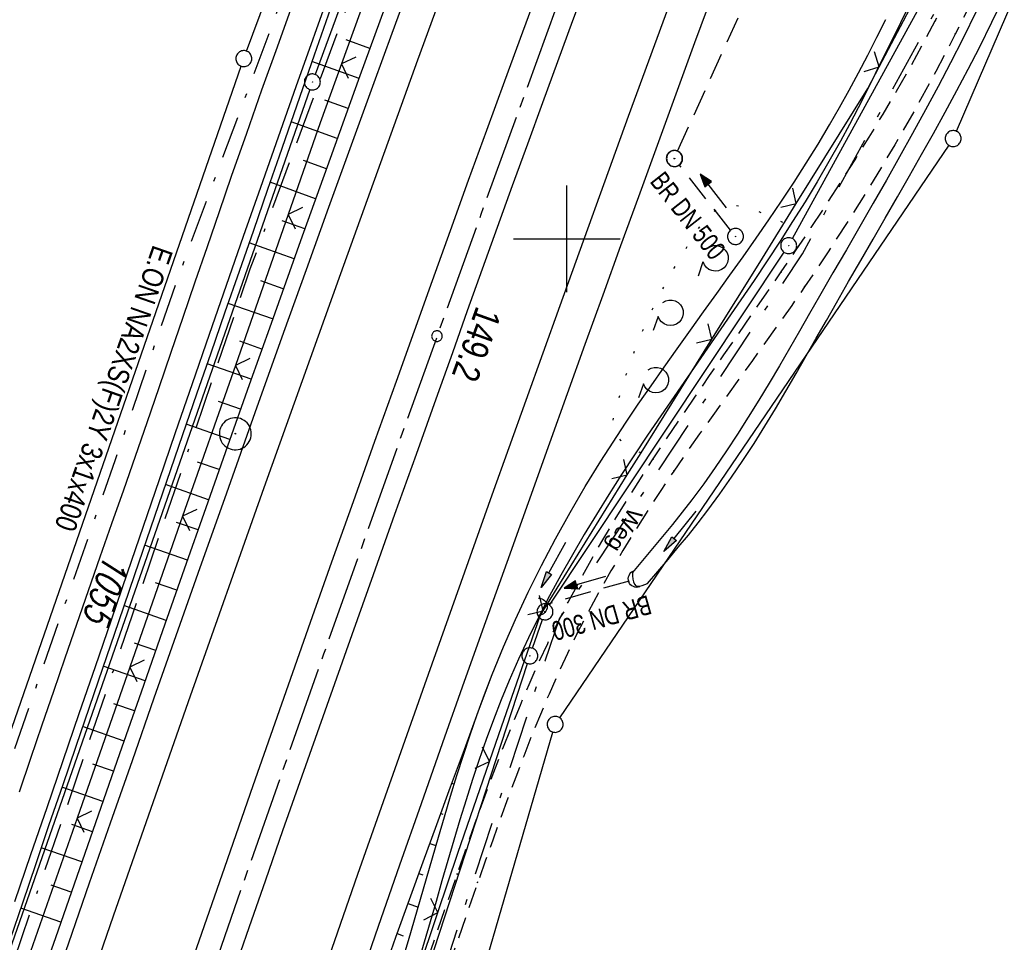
# Model space of a CAD drawing. Extents: x 511997 to 512565, y 475430 to 476399.
# Tile 15 of 32: x 512249 to 512341, y 475834 to 475921. Entities that reach past the tile are written whole.
import ezdxf
from ezdxf.enums import TextEntityAlignment as Align

# ---------------------------------------------------------------- set-up
doc = ezdxf.new("R2010")
doc.units = 0
doc.header["$LTSCALE"] = 10
doc.header["$MEASUREMENT"] = 0
for name, pattern in [('ACAD_ISO16W100', [73, 15, -6.5, 15, -6.5, 15, -7, 1, -7]), ('ACHSE', [5.5, 4, -0.5, 0.5, -0.5]), ('AUSGEZOGEN', [0]), ('LT00', [0]), ('LT07', [0.22, 0.02, -0.2]), ('LT08', [0.42, 0.2, -0.1, 0.02, -0.1]), ('LT11', [0.3, 0.2, -0.1]), ('STRICHLINIE2', [0.375, 0.25, -0.125])]:
    doc.linetypes.add(name, pattern=pattern)
doc.layers.get('0').update_dxf_attribs({"linetype": 'LT00'})
for name, color, linetype in [('-AX-020', 250, 'ACHSE'), ('-Halt-Pfeil', 4, 'LT00'), ('-Haltung', 182, 'STRICHLINIE2'), ('-Haltungsbeschriftung', 182, 'LT00'), ('-ST-20-1', 250, 'LT00'), ('BAB-KABEL', 220, 'ACAD_ISO16W100'), ('DFK_AB_L', 21, 'LT00'), ('DFK_AB_P', 7, 'LT00'), ('DFK_FLUR_NR', 250, 'LT00'), ('DFK_GZPKT', 250, 'LT00'), ('DFK_KATASTER', 250, 'LT00'), ('FELDWEG_TEXT', 1, 'Continuous'), ('GEHOELZ_SYMB', 252, 'Continuous'), ('GEMEINDEGRENZE', 3, 'LT08'), ('PFEIL', 140, 'AUSGEZOGEN'), ('STROM_TEXT', 80, 'Continuous'), ('STROM_UNTER', 80, 'LT08'), ('V89_AFBR_BAB', 250, 'LT00'), ('V89_BOESCH', 250, 'LT00'), ('V89_BOSCHUNG', 250, 'LT00'), ('V89_FELDWEG', 250, 'LT11'), ('V89_GEHOELZ', 250, 'LT07'), ('V89_GRABEN', 250, 'LT00'), ('V89_KA_PRUF', 182, 'LT00'), ('V89_LD_MARK', 250, 'LT00'), ('V89_PKT_AU', 211, 'LT00'), ('V89_RASTER', 250, 'LT00'), ('V89_UK_DURCH', 182, 'LT00'), ('V89_ZAUN', 40, 'LT00')]:
    doc.layers.add(name, color=color, linetype=linetype)
doc.styles.add('Beschrift', font='ARIAL.TTF')
doc.styles.add('Haltungsbeschriftung', font='ARIAL.TTF', dxfattribs={"width": 0.75})
doc.styles.get("Standard").update_dxf_attribs({"font": 'romans.shx'})
doc.styles.add('Versorgungsltg', font='ARIAL.TTF', dxfattribs={"width": 0.8, "height": 2})

# ---------------------------------------------------------------- blocks, each defined once
blk = doc.blocks.new('SYMB7010')
at = {"color": 0, "linetype": 'ByBlock'}
for points in [[(-0.031408, 0.499213), (-0.093728, 0.49134), (-0.15457, 0.475719), (-0.212975, 0.452595), (-0.268021, 0.422333), (-0.31884, 0.385411), (-0.36463, 0.342411), (-0.40467, 0.29401), (-0.438329, 0.240973), (-0.465074, 0.184136), (-0.484486, 0.124395), (-0.496256, 0.062692), (-0.5002, 0)], [(-0.5002, 0), (-0.496256, -0.062692), (-0.484486, -0.124395), (-0.465075, -0.184136), (-0.438329, -0.240973), (-0.404671, -0.29401), (-0.36463, -0.342411), (-0.31884, -0.385411), (-0.268021, -0.422333), (-0.212975, -0.452595), (-0.154571, -0.475719), (-0.093728, -0.49134), (-0.031408, -0.499213), (0.031408, -0.499213)], [(0.5002, 0), (0.496256, 0.062692), (0.484485, 0.124395), (0.465074, 0.184136), (0.438329, 0.240973), (0.40467, 0.29401), (0.36463, 0.342411), (0.31884, 0.385411), (0.268021, 0.422333), (0.212975, 0.452595), (0.15457, 0.475719), (0.093728, 0.49134), (0.031408, 0.499213), (-0.031408, 0.499213)], [(0.031408, -0.499213), (0.093728, -0.491341), (0.15457, -0.475719), (0.212975, -0.452595), (0.268021, -0.422333), (0.31884, -0.385411), (0.36463, -0.342411), (0.404671, -0.294011), (0.438329, -0.240974), (0.465075, -0.184136), (0.484486, -0.124395), (0.496256, -0.062692), (0.500201, 0)]]:
    blk.add_lwpolyline(points, dxfattribs=at)
blk = doc.blocks.new('SYMB0003')
at = {"color": 0, "linetype": 'ByBlock'}
for p, q in [((-0.015712, 0), (0.010166, 0.012015)), ((0, -0.021257), (-0.015712, 0)), ((0.010166, 0.012015), (0, -0.021257))]:
    blk.add_line(p, q, dxfattribs=at)
for points in [[(-0.031395, 0.499013), (-0.093691, 0.491144), (-0.154509, 0.475528), (-0.21289, 0.452414), (-0.267913, 0.422164), (-0.318712, 0.385257), (-0.364484, 0.342274), (-0.404509, 0.293893), (-0.438154, 0.240877), (-0.464888, 0.184062), (-0.484292, 0.124345), (-0.496058, 0.062667), (-0.5, 0)], [(0.5, 0), (0.496057, 0.062667), (0.484292, 0.124345), (0.464888, 0.184062), (0.438153, 0.240877), (0.404509, 0.293893), (0.364484, 0.342274), (0.318712, 0.385257), (0.267913, 0.422164), (0.21289, 0.452414), (0.154509, 0.475528), (0.093691, 0.491144), (0.031395, 0.499013), (-0.031395, 0.499013)], [(-0.5, 0), (-0.496058, -0.062667), (-0.484292, -0.124345), (-0.464888, -0.184062), (-0.438154, -0.240877), (-0.404509, -0.293893), (-0.364485, -0.342274), (-0.318712, -0.385257), (-0.267914, -0.422164), (-0.21289, -0.452414), (-0.154509, -0.475529), (-0.093691, -0.491144), (-0.031395, -0.499014), (0.031395, -0.499014)], [(0.031395, -0.499014), (0.093691, -0.491144), (0.154509, -0.475529), (0.21289, -0.452414), (0.267914, -0.422164), (0.318712, -0.385257), (0.364485, -0.342274), (0.404509, -0.293893), (0.438154, -0.240877), (0.464889, -0.184062), (0.484292, -0.124345), (0.496058, -0.062667), (0.5, 0)]]:
    blk.add_lwpolyline(points, dxfattribs=at)
blk = doc.blocks.new('SYMB0002')
at = {"color": 0, "linetype": 'ByBlock'}
for points in [[(-0.031395, 0.499013), (-0.093691, 0.491144), (-0.154509, 0.475528), (-0.21289, 0.452414), (-0.267913, 0.422164), (-0.318712, 0.385257), (-0.364484, 0.342274), (-0.404509, 0.293893), (-0.438154, 0.240877), (-0.464888, 0.184062), (-0.484292, 0.124345), (-0.496058, 0.062667), (-0.5, 0)], [(-0.5, 0), (-0.496058, -0.062667), (-0.484292, -0.124345), (-0.464888, -0.184062), (-0.438154, -0.240877), (-0.404509, -0.293893), (-0.364485, -0.342274), (-0.318712, -0.385257), (-0.267914, -0.422164), (-0.21289, -0.452414), (-0.154509, -0.475529), (-0.093691, -0.491144), (-0.031395, -0.499014), (0.031395, -0.499014)], [(0.5, 0), (0.496057, 0.062667), (0.484292, 0.124345), (0.464888, 0.184062), (0.438153, 0.240877), (0.404509, 0.293893), (0.364484, 0.342274), (0.318712, 0.385257), (0.267913, 0.422164), (0.21289, 0.452414), (0.154509, 0.475528), (0.093691, 0.491144), (0.031395, 0.499013), (-0.031395, 0.499013)], [(0.031395, -0.499014), (0.093691, -0.491144), (0.154509, -0.475529), (0.21289, -0.452414), (0.267914, -0.422164), (0.318712, -0.385257), (0.364485, -0.342274), (0.404509, -0.293893), (0.438154, -0.240877), (0.464889, -0.184062), (0.484292, -0.124345), (0.496058, -0.062667), (0.5, 0)]]:
    blk.add_lwpolyline(points, dxfattribs=at)
blk = doc.blocks.new('SYMB0011')
at = {"color": 0, "linetype": 'ByBlock'}
for p, q in [((0.5, 0), (-0.5, 0)), ((0, 0.5), (0, -0.5))]:
    blk.add_line(p, q, dxfattribs=at)
blk = doc.blocks.new('SYMB1107')
at = {"color": 0, "linetype": 'ByBlock'}
for points in [[(-0.2, 0), (-0.196157, 0.039018), (-0.184776, 0.076537), (-0.166294, 0.111114), (-0.141421, 0.141421), (-0.111114, 0.166294), (-0.076537, 0.184776), (-0.039018, 0.196157), (0, 0.2)], [(0, 0.2), (0.039018, 0.196157), (0.076537, 0.184776), (0.111114, 0.166294), (0.141421, 0.141421), (0.166294, 0.111114), (0.184776, 0.076537), (0.196157, 0.039018), (0.2, 0)]]:
    blk.add_lwpolyline(points, dxfattribs=at)
blk = doc.blocks.new('SYMB0024')
at = {"color": 0, "linetype": 'ByBlock'}
for p, q in [((-0.5, 0.5), (0, 0)), ((0, 0), (0.5, 0.5))]:
    blk.add_line(p, q, dxfattribs=at)
blk = doc.blocks.new('GEHOELZ_SYMB')
at = {"layer": 'GEHOELZ_SYMB'}
blk.add_line((0, 0), (1.4, 0), dxfattribs=at)
blk.add_lwpolyline([(-1.388, 0.017), (-1.612, 0.221), (-1.778, 0.474), (-1.876, 0.761), (-1.898, 1.063), (-1.844, 1.361), (-1.718, 1.636), (-1.526, 1.87), (-1.282, 2.05), (-1, 2.162), (-0.7, 2.2), (-0.4, 2.162), (-0.118, 2.05), (0.126, 1.87), (0.318, 1.636), (0.444, 1.361), (0.498, 1.063), (0.476, 0.761), (0.378, 0.474), (0.212, 0.221), (-0.012, 0.017)], dxfattribs=at)
blk = doc.blocks.new('Pfreil3')
at = {"layer": 'PFEIL'}
blk.add_hatch(color=256, dxfattribs=at).paths.add_polyline_path([(-1.549, 0.273), (-1.549, -0.273), (0, 0)])
for p, q in [((-1.549, 0), (-4.831, 0)), ((-1.549, -0.273), (-1.549, 0.273)), ((-1.549, 0.273), (0, 0)), ((0, 0), (-1.549, -0.273))]:
    blk.add_line(p, q, dxfattribs=at)
blk = doc.blocks.new('SYMB0070')
at = {"color": 0, "linetype": 'ByBlock'}
for p, q in [((-0.5, 0), (0.2, 0)), ((0.5, 0), (0.2, 0.1)), ((0.2, 0.1), (0.2, 0)), ((0.468, 0), (0.21, 0.086)), ((0.21, 0.086), (0.21, -0.086)), ((0.21, -0.086), (0.468, 0)), ((0.22, -0.072), (0.437, 0)), ((0.23, -0.058), (0.405, 0)), ((0.24, -0.045), (0.374, 0)), ((0.342, 0), (0.25, 0.031)), ((0.25, 0.031), (0.25, -0.031)), ((0.25, -0.031), (0.342, 0)), ((0.26, -0.017), (0.31, 0)), ((0.27, -0.003), (0.279, 0))]:
    blk.add_line(p, q, dxfattribs=at)
for points in [[(0.2, 0), (0.2, -0.1), (0.5, 0)], [(0.437, 0), (0.22, 0.072), (0.22, -0.072)], [(0.405, 0), (0.23, 0.058), (0.23, -0.058)], [(0.374, 0), (0.24, 0.045), (0.24, -0.045)], [(0.31, 0), (0.26, 0.017), (0.26, -0.017)], [(0.279, 0), (0.27, 0.003), (0.27, -0.003)]]:
    blk.add_lwpolyline(points, dxfattribs=at)

msp = doc.modelspace()

# ---------------------------------------------------------------- linework, layer by layer
at = {"layer": '-AX-020', "ltscale": 0.2, "flags": 128}
msp.add_lwpolyline([(512469.633, 476339.086), (512464.81, 476328.445), (512455.84, 476308.46), (512446.944, 476288.443), (512438.12, 476268.394), (512429.37, 476248.313), (512420.694, 476228.2), (512412.09, 476208.055), (512403.561, 476187.879), (512395.105, 476167.672), (512386.723, 476147.434), (512378.415, 476127.166), (512370.181, 476106.867), (512362.021, 476086.539), (512353.936, 476066.181), (512345.925, 476045.794), (512337.988, 476025.377), (512330.127, 476004.932), (512322.339, 475984.458), (512314.627, 475963.955), (512306.989, 475943.425), (512299.427, 475922.867), (512291.94, 475902.281), (512284.528, 475881.669), (512277.191, 475861.029), (512269.93, 475840.362), (512262.744, 475819.67), (512255.634, 475798.951), (512248.599, 475778.206), (512241.641, 475757.436), (512234.758, 475736.641), (512227.951, 475715.82), (512221.221, 475694.975), (512214.566, 475674.105), (512207.988, 475653.211), (512201.487, 475632.294), (512200.128, 475627.887), (512194.281, 475608.791), (512188.5, 475589.674), (512182.785, 475570.538), (512177.137, 475551.381), (512171.56, 475532.204), (512166.053, 475513.007), (512160.618, 475493.788), (512155.257, 475474.55), (512153.847, 475469.413)], dxfattribs=at)
at = {"layer": '-Haltung'}
for p, q in [((512310.398, 475908.233), (512330.769, 475953.21)), ((512315.37, 475900.819), (512310.552, 475906.96)), ((512305.853, 475867.902), (512298.09, 475865.699))]:
    msp.add_line(p, q, dxfattribs=at)
at = {"layer": 'BAB-KABEL', "ltscale": 0.03, "flags": 128}
msp.add_lwpolyline([(512451.513, 476345.212), (512438.563, 476315.939), (512418.177, 476270.118), (512378.72, 476177.833), (512359.892, 476131.364), (512341.348, 476084.783), (512322.575, 476038.314), (512304.817, 475991.341), (512287.677, 475944.24), (512270.282, 475897.168), (512254.121, 475849.696), (512237.768, 475802.276), (512221.53, 475754.824), (512205.859, 475707.192), (512190.782, 475659.377), (512175.78, 475611.52), (512161.516, 475563.423), (512145.692, 475515.804), (512137.725, 475496.074), (512132.797, 475476.53)], dxfattribs=at)
at = {"layer": 'DFK_AB_L'}
for p, q in [((512317.38, 476026.446), (512276.4, 475915.434)), ((512321.181, 475900.027), (512338.64, 475931.883)), ((512275.893, 475914.022), (512239.867, 475810.688)), ((512298.376, 475865.635), (512320.405, 475898.746)), ((512296.784, 475861.589), (512297.716, 475864.301)), ((512274.343, 475792.843), (512296.307, 475860.167))]:
    msp.add_line(p, q, dxfattribs=at)
at = {"layer": 'DFK_KATASTER'}
for p, q in [((512269.972, 475917.623), (512311.439, 476029.037)), ((512336.548, 475910.108), (512351.272, 475944.161)), ((512233.606, 475812.769), (512269.465, 475916.211)), ((512335.829, 475908.8), (512299.332, 475855.07)), ((512280.539, 475791.22), (512298.701, 475853.73))]:
    msp.add_line(p, q, dxfattribs=at)
at = {"layer": 'GEMEINDEGRENZE', "ltscale": 2.5, "flags": 128}
msp.add_lwpolyline([(512284.949, 475476.998), (512267.813, 475490.734), (512251.305, 475522.191), (512242.372, 475555.297), (512229.966, 475584.983), (512227.01, 475610.403), (512238.863, 475661.136), (512275.546, 475791.694), (512297.962, 475860.403), (512299.316, 475864.34), (512322.104, 475898.593), (512340.391, 475931.958), (512366.594, 476019.311), (512318.086, 476028.592), (512312.283, 476031.122), (512305.694, 476033.81), (512287.822, 475996.961), (512243.161, 475928.693), (512232.748, 475919.285), (512200.581, 475820.897), (512193.735, 475799.022), (512174.798, 475704.059), (512153.081, 475591.513), (512137.53, 475520.718), (512131.519, 475505.406), (512122.111, 475480.142)], dxfattribs=at)
at = {"layer": 'STROM_UNTER', "ltscale": 2, "flags": 128}
msp.add_lwpolyline([(512446.369, 476346.951), (512441.892, 476337.518), (512422.539, 476294.305), (512409.881, 476265.147), (512403.866, 476251.367), (512398.739, 476239.701), (512387.194, 476212.416), (512377.329, 476188.659), (512363.534, 476155.453), (512355.322, 476135.553), (512344.463, 476108.791), (512339.243, 476095.976), (512321.539, 476050.791), (512313.701, 476028.7), (512300.89, 475996.826), (512277.431, 475933.712), (512263.448, 475896.168), (512257.639, 475879.287), (512247.911, 475851.33), (512241.343, 475831.491), (512239.156, 475825.047), (512227.449, 475790.801), (512213.665, 475750.663), (512199.436, 475707.54), (512188.929, 475674.396), (512180.505, 475646.828), (512162.536, 475589.792), (512151.757, 475558.716), (512137.695, 475518.747), (512131.717, 475500.22), (512126.236, 475478.748)], dxfattribs=at)
at = {"layer": 'V89_AFBR_BAB'}
for points in [[(512237.557, 475787.95), (512239.457, 475793.563), (512241.362, 475799.174), (512243.361, 475805.05), (512245.365, 475810.925), (512247.375, 475816.797), (512249.392, 475822.667), (512251.337, 475828.302), (512253.289, 475833.934), (512255.247, 475839.565), (512257.209, 475845.194), (512259.259, 475851.06), (512261.313, 475856.925), (512263.372, 475862.787), (512265.438, 475868.648), (512268.107, 475876.188), (512270.786, 475883.724), (512273.475, 475891.256), (512275.575, 475897.117), (512277.682, 475902.976), (512279.798, 475908.832), (512281.923, 475914.684), (512283.611, 475919.307), (512285.304, 475923.928)], [(512297.544, 475924.011), (512295.848, 475919.405), (512294.157, 475914.797), (512292.473, 475910.187), (512290.764, 475905.481), (512289.062, 475900.773), (512287.367, 475896.062), (512285.676, 475891.349), (512283.99, 475886.635), (512281.971, 475880.981), (512279.957, 475875.325), (512277.948, 475869.667), (512275.945, 475864.007), (512273.245, 475856.343), (512270.557, 475848.675), (512267.881, 475841.003), (512265.265, 475833.47), (512262.659, 475825.933), (512260.062, 475818.393), (512257.388, 475810.601), (512254.722, 475802.806), (512252.064, 475795.009), (512250.167, 475789.43)], [(512268.649, 475830.891), (512270.204, 475835.382), (512271.764, 475839.87), (512273.374, 475844.475), (512274.99, 475849.077), (512276.613, 475853.678), (512278.24, 475858.277), (512279.871, 475862.874), (512281.876, 475868.517), (512283.884, 475874.158), (512285.894, 475879.799), (512287.906, 475885.439), (512289.305, 475889.358), (512290.705, 475893.276), (512292.108, 475897.193), (512293.515, 475901.109), (512294.927, 475905.023), (512296.346, 475908.934), (512297.754, 475912.793), (512299.167, 475916.65), (512300.585, 475920.506), (512302.007, 475924.36)], [(512248.233, 475837.822), (512249.74, 475842.234), (512251.251, 475846.644), (512252.765, 475851.053), (512254.279, 475855.462), (512255.792, 475859.871), (512257.295, 475864.262), (512258.797, 475868.654), (512260.298, 475873.045), (512261.801, 475877.437), (512263.305, 475881.827), (512264.891, 475886.44), (512266.481, 475891.05), (512268.077, 475895.658), (512269.68, 475900.265), (512271.29, 475904.868), (512274.616, 475914.298), (512277.976, 475923.717)], [(512313.764, 475923.213), (512311.998, 475918.403), (512310.234, 475913.593), (512308.475, 475908.78), (512306.722, 475903.966), (512305.045, 475899.343), (512303.374, 475894.719), (512301.707, 475890.093), (512300.044, 475885.465), (512298.383, 475880.837), (512296.379, 475875.244), (512294.378, 475869.65), (512292.382, 475864.055), (512290.391, 475858.457), (512288.359, 475852.721), (512286.336, 475846.983), (512284.321, 475841.241), (512282.315, 475835.496), (512280.769, 475831.047)], [(512274.275, 475922.033), (512272.824, 475917.993), (512271.382, 475913.948), (512269.952, 475909.9), (512268.534, 475905.847), (512267.392, 475902.548), (512266.256, 475899.246), (512265.125, 475895.943), (512263.996, 475892.638), (512262.867, 475889.334), (512261.736, 475886.031), (512260.599, 475882.729), (512259.507, 475879.576), (512258.411, 475876.425), (512257.311, 475873.275), (512256.211, 475870.126), (512255.112, 475866.976), (512254.016, 475863.824), (512252.926, 475860.672), (512251.846, 475857.531), (512250.773, 475854.389), (512249.703, 475851.246), (512248.636, 475848.101)]]:
    msp.add_lwpolyline(points, dxfattribs=at)
at = {"layer": 'V89_BOESCH'}
for points in [[(512283.417, 475923.024), (512280.602, 475915.295), (512277.805, 475907.56), (512275.025, 475899.819), (512272.26, 475892.073), (512270.214, 475886.31), (512268.175, 475880.545), (512266.143, 475874.777), (512264.116, 475869.007), (512262.093, 475863.236), (512260.073, 475857.464), (512258.056, 475851.691), (512256.041, 475845.917), (512254.034, 475840.164), (512252.028, 475834.411), (512250.025, 475828.657), (512248.026, 475822.901), (512246.031, 475817.144), (512244.042, 475811.385), (512242.059, 475805.624), (512240.084, 475799.86), (512237.82, 475793.219), (512235.566, 475786.575)], [(512278.512, 475923.522), (512277.402, 475920.378), (512276.301, 475917.23), (512275.206, 475914.08), (512274.115, 475910.929), (512273.026, 475907.777), (512271.937, 475904.625), (512270.607, 475900.789), (512269.275, 475896.954), (512267.943, 475893.119), (512266.61, 475889.284), (512265.28, 475885.449), (512263.954, 475881.612), (512262.447, 475877.232), (512260.945, 475872.851), (512259.446, 475868.469), (512257.948, 475864.086), (512256.451, 475859.703), (512255.195, 475856.033), (512253.939, 475852.362), (512252.685, 475848.692), (512251.433, 475845.02), (512250.185, 475841.348), (512248.942, 475837.673), (512247.805, 475834.297)], [(512268.061, 475788.863), (512269.231, 475792.256), (512270.407, 475795.647), (512271.587, 475799.037), (512272.77, 475802.426), (512273.954, 475805.814), (512275.138, 475809.203), (512276.32, 475812.592), (512277.409, 475815.722), (512278.496, 475818.851), (512279.585, 475821.981), (512280.676, 475825.11), (512281.771, 475828.237), (512282.873, 475831.362), (512283.982, 475834.484), (512285.249, 475838.013), (512286.526, 475841.539), (512287.812, 475845.061), (512289.106, 475848.581), (512290.405, 475852.099), (512291.707, 475855.616), (512293.011, 475859.132)]]:
    msp.add_lwpolyline(points, dxfattribs=at)
at = {"layer": 'V89_BOSCHUNG'}
for p, q in [((512281.539, 475917.873), (512279.316, 475918.683)), ((512280.515, 475915.053), (512276.103, 475916.661)), ((512279.493, 475912.233), (512277.305, 475913.03)), ((512278.473, 475909.411), (512274.137, 475910.992)), ((512277.455, 475906.589), (512275.306, 475907.373)), ((512276.44, 475903.766), (512272.177, 475905.32)), ((512275.427, 475900.942), (512273.311, 475901.714)), ((512274.419, 475898.127), (512270.209, 475899.641)), ((512273.414, 475895.311), (512271.317, 475896.055)), ((512272.41, 475892.494), (512268.233, 475893.956)), ((512271.405, 475889.667), (512269.327, 475890.394)), ((512270.402, 475886.84), (512266.264, 475888.288)), ((512269.4, 475884.012), (512267.341, 475884.733)), ((512268.401, 475881.183), (512264.301, 475882.618)), ((512267.403, 475878.354), (512265.363, 475879.068)), ((512266.406, 475875.525), (512262.348, 475876.945)), ((512265.411, 475872.695), (512263.393, 475873.401)), ((512264.416, 475869.864), (512260.403, 475871.269)), ((512263.423, 475867.033), (512261.428, 475867.732)), ((512262.431, 475864.202), (512258.463, 475865.591)), ((512261.44, 475861.371), (512259.466, 475862.061)), ((512260.449, 475858.539), (512256.523, 475859.913)), ((512259.459, 475855.707), (512257.505, 475856.391)), ((512291.31, 475854.544), (512291.317, 475854.542)), ((512258.47, 475852.875), (512254.58, 475854.236)), ((512290.268, 475851.731), (512290.314, 475851.714)), ((512257.481, 475850.042), (512255.545, 475850.72)), ((512256.492, 475847.21), (512252.639, 475848.558)), ((512289.229, 475848.916), (512289.45, 475848.834)), ((512288.193, 475846.099), (512288.385, 475846.029)), ((512255.504, 475844.378), (512253.587, 475845.048)), ((512254.516, 475841.545), (512250.705, 475842.879)), ((512287.161, 475843.28), (512287.732, 475843.077)), ((512286.134, 475840.461), (512286.517, 475840.325)), ((512253.528, 475838.712), (512251.634, 475839.375)), ((512252.54, 475835.88), (512248.781, 475837.195)), ((512285.114, 475837.64), (512286.07, 475837.3)), ((512284.101, 475834.816), (512284.666, 475834.615))]:
    msp.add_line(p, q, dxfattribs=at)
at = {"layer": 'V89_FELDWEG', "flags": 128}
for points in [[(512211.533, 475576.705), (512212.595, 475578.845), (512213.653, 475580.987), (512214.707, 475583.131), (512215.753, 475585.279), (512216.788, 475587.432), (512217.811, 475589.591), (512218.817, 475591.757), (512219.805, 475593.932), (512220.773, 475596.117), (512221.716, 475598.313), (512222.863, 475601.084), (512223.965, 475603.873), (512225.02, 475606.68), (512226.026, 475609.506), (512226.979, 475612.349), (512227.876, 475615.208), (512228.714, 475618.084), (512229.492, 475620.976), (512229.983, 475622.947), (512230.449, 475624.924), (512230.892, 475626.906), (512231.316, 475628.893), (512231.724, 475630.884), (512232.12, 475632.878), (512232.507, 475634.874), (512232.889, 475636.871), (512233.269, 475638.869), (512233.651, 475640.866), (512234.038, 475642.862), (512234.434, 475644.856), (512234.841, 475646.847), (512235.265, 475648.835), (512235.838, 475651.392), (512236.44, 475653.943), (512237.067, 475656.487), (512237.715, 475659.027), (512238.381, 475661.562), (512239.061, 475664.094), (512239.753, 475666.624), (512240.452, 475669.151), (512241.155, 475671.677), (512241.859, 475674.203), (512243.437, 475679.899), (512245.001, 475685.597), (512246.554, 475691.298), (512248.095, 475697.001), (512249.626, 475702.707), (512250.522, 475706.064), (512251.417, 475709.422), (512252.312, 475712.779), (512253.208, 475716.136), (512254.108, 475719.492), (512255.013, 475722.847), (512255.925, 475726.2), (512256.845, 475729.551), (512258.364, 475735), (512259.908, 475740.442), (512261.476, 475745.878), (512263.069, 475751.306), (512264.685, 475756.727), (512265.555, 475759.617), (512266.43, 475762.506), (512267.306, 475765.394), (512268.182, 475768.282), (512269.054, 475771.171), (512269.921, 475774.062), (512270.78, 475776.955), (512271.628, 475779.851), (512272.465, 475782.751), (512273.286, 475785.656), (512273.991, 475788.201), (512274.686, 475790.749), (512275.374, 475793.3), (512276.058, 475795.852), (512276.74, 475798.404), (512277.423, 475800.955), (512278.112, 475803.505), (512278.807, 475806.052), (512279.514, 475808.596), (512280.234, 475811.136), (512280.97, 475813.671), (512281.866, 475816.665), (512282.786, 475819.651), (512283.73, 475822.63), (512284.693, 475825.604), (512285.674, 475828.573), (512286.671, 475831.537), (512287.681, 475834.499), (512288.702, 475837.458), (512289.732, 475840.416), (512290.431, 475842.413), (512291.137, 475844.408), (512291.85, 475846.4), (512292.576, 475848.387), (512293.315, 475850.369), (512294.072, 475852.342), (512294.849, 475854.307), (512295.648, 475856.261), (512296.474, 475858.204), (512297.328, 475860.133), (512298.214, 475862.047), (512299.134, 475863.944), (512300.145, 475865.929), (512301.195, 475867.895), (512302.279, 475869.844), (512303.396, 475871.775), (512304.541, 475873.691), (512305.712, 475875.591), (512306.905, 475877.478), (512308.117, 475879.352), (512309.42, 475881.325), (512310.736, 475883.287), (512312.065, 475885.24), (512313.403, 475887.187), (512314.747, 475889.129), (512316.094, 475891.07), (512317.441, 475893.011), (512318.785, 475894.954), (512320.124, 475896.903), (512321.538, 475898.983), (512322.939, 475901.073), (512324.326, 475903.172), (512325.695, 475905.283), (512327.044, 475907.407), (512328.37, 475909.544), (512329.671, 475911.695), (512330.944, 475913.862), (512332.187, 475916.046), (512333.397, 475918.247), (512334.571, 475920.466), (512335.731, 475922.752), (512336.854, 475925.056), (512337.942, 475927.378), (512338.999, 475929.716), (512340.025, 475932.068), (512341.025, 475934.432), (512342, 475936.808), (512342.953, 475939.193), (512343.887, 475941.586), (512345.016, 475944.55), (512346.116, 475947.525), (512347.184, 475950.51), (512348.219, 475953.506), (512349.215, 475956.513), (512350.172, 475959.532), (512351.085, 475962.564), (512351.952, 475965.607), (512352.548, 475967.809), (512353.121, 475970.017), (512353.675, 475972.229), (512354.213, 475974.447), (512354.737, 475976.668), (512355.252, 475978.892), (512355.76, 475981.119), (512356.264, 475983.347), (512356.768, 475985.576), (512357.273, 475987.805), (512357.785, 475990.033), (512358.322, 475992.334), (512358.873, 475994.631), (512359.439, 475996.924), (512360.026, 475999.211), (512360.637, 476001.491), (512361.275, 476003.762), (512361.945, 476006.022), (512362.649, 476008.271), (512363.392, 476010.506), (512364.101, 476012.521), (512364.841, 476014.524), (512365.61, 476016.518), (512366.404, 476018.503), (512367.22, 476020.48), (512368.055, 476022.45), (512368.906, 476024.415), (512369.769, 476026.376), (512370.642, 476028.333), (512371.521, 476030.288), (512372.403, 476032.242), (512373.286, 476034.196), (512374.046, 476035.887), (512374.8, 476037.581), (512375.545, 476039.277), (512376.277, 476040.978), (512376.993, 476042.685), (512377.689, 476044.399), (512378.362, 476046.121), (512379.008, 476047.852), (512379.624, 476049.594), (512380.285, 476051.593), (512380.906, 476053.607), (512381.491, 476055.632), (512382.041, 476057.668), (512382.562, 476059.714), (512383.055, 476061.768), (512383.526, 476063.827), (512383.976, 476065.892), (512384.411, 476067.96), (512384.799, 476069.867), (512385.18, 476071.774), (512385.557, 476073.682), (512385.933, 476075.59), (512386.311, 476077.496), (512386.695, 476079.4), (512387.088, 476081.302), (512387.494, 476083.2), (512387.915, 476085.095), (512388.356, 476086.984), (512388.819, 476088.869), (512389.491, 476091.429), (512390.208, 476093.978), (512390.966, 476096.516), (512391.761, 476099.044), (512392.591, 476101.563), (512393.452, 476104.071), (512394.339, 476106.571), (512395.251, 476109.061), (512396.359, 476112.007), (512397.494, 476114.941), (512398.653, 476117.865), (512399.834, 476120.78), (512401.035, 476123.686), (512402.253, 476126.585), (512403.486, 476129.478), (512404.733, 476132.365), (512405.99, 476135.247), (512407.257, 476138.125), (512408.53, 476141.001), (512409.807, 476143.875), (512411.086, 476146.748), (512412.366, 476149.621), (512413.643, 476152.495), (512414.916, 476155.371), (512416.458, 476158.877), (512417.993, 476162.386), (512419.522, 476165.898), (512421.048, 476169.411), (512422.572, 476172.924), (512424.098, 476176.437), (512425.627, 476179.948), (512427.412, 476184.03), (512429.202, 476188.11), (512430.996, 476192.188), (512432.793, 476196.265), (512434.59, 476200.342), (512436.387, 476204.419), (512437.786, 476207.598), (512439.181, 476210.778), (512440.57, 476213.961), (512441.951, 476217.148), (512443.321, 476220.339), (512444.678, 476223.536), (512446.019, 476226.739), (512447.343, 476229.95), (512448.366, 476232.468), (512449.379, 476234.991), (512450.386, 476237.516), (512451.389, 476240.043), (512452.391, 476242.57), (512453.395, 476245.096), (512454.405, 476247.62), (512455.421, 476250.14), (512456.449, 476252.656), (512457.49, 476255.167), (512458.547, 476257.67), (512459.538, 476259.971), (512460.542, 476262.266), (512461.558, 476264.556), (512462.583, 476266.843), (512463.613, 476269.127), (512464.648, 476271.409), (512465.683, 476273.691), (512466.717, 476275.974), (512467.747, 476278.259), (512468.771, 476280.546), (512469.785, 476282.837), (512470.877, 476285.338), (512471.958, 476287.843), (512473.03, 476290.352), (512474.095, 476292.865), (512475.156, 476295.379), (512476.214, 476297.894), (512477.273, 476300.409), (512478.335, 476302.923), (512479.401, 476305.434), (512480.474, 476307.943), (512481.659, 476310.684), (512482.853, 476313.421), (512484.054, 476316.155), (512485.261, 476318.887), (512486.47, 476321.617), (512487.68, 476324.347), (512488.89, 476327.078), (512490.095, 476329.81), (512490.997, 476331.863)], [(512493.026, 476331.178), (512492.156, 476329.12), (512491.012, 476326.392), (512489.875, 476323.66), (512488.743, 476320.927), (512487.612, 476318.193), (512486.48, 476315.459), (512485.344, 476312.727), (512484.203, 476309.998), (512483.052, 476307.272), (512481.696, 476304.099), (512480.327, 476300.932), (512478.945, 476297.77), (512477.552, 476294.613), (512476.149, 476291.46), (512474.739, 476288.31), (512473.322, 476285.163), (512471.9, 476282.018), (512470.617, 476279.188), (512469.334, 476276.358), (512468.053, 476273.526), (512466.778, 476270.693), (512465.51, 476267.856), (512464.253, 476265.015), (512463.009, 476262.168), (512461.781, 476259.315), (512460.571, 476256.454), (512459.545, 476253.983), (512458.532, 476251.506), (512457.53, 476249.025), (512456.536, 476246.54), (512455.547, 476244.054), (512454.562, 476241.565), (512453.576, 476239.077), (512452.589, 476236.589), (512451.597, 476234.104), (512450.599, 476231.621), (512449.59, 476229.142), (512448.418, 476226.303), (512447.233, 476223.471), (512446.035, 476220.643), (512444.827, 476217.82), (512443.612, 476215), (512442.39, 476212.182), (512441.164, 476209.367), (512439.935, 476206.552), (512438.707, 476203.737), (512436.89, 476199.567), (512435.076, 476195.396), (512433.263, 476191.224), (512431.45, 476187.053), (512429.635, 476182.882), (512427.817, 476178.713), (512425.691, 476173.851), (512423.56, 476168.992), (512421.425, 476164.134), (512419.288, 476159.278), (512417.149, 476154.423), (512415.596, 476150.897), (512414.044, 476147.37), (512412.497, 476143.841), (512410.956, 476140.31), (512409.423, 476136.775), (512407.9, 476133.236), (512406.39, 476129.691), (512404.895, 476126.139), (512403.417, 476122.579), (512401.957, 476119.011), (512400.518, 476115.433), (512399.103, 476111.845), (512397.712, 476108.245), (512396.88, 476106.048), (512396.062, 476103.846), (512395.261, 476101.638), (512394.482, 476099.423), (512393.728, 476097.201), (512393.004, 476094.97), (512392.312, 476092.73), (512391.658, 476090.481), (512391.044, 476088.222), (512390.574, 476086.365), (512390.13, 476084.502), (512389.708, 476082.633), (512389.306, 476080.759), (512388.919, 476078.881), (512388.544, 476077), (512388.177, 476075.115), (512387.814, 476073.229), (512387.453, 476071.342), (512387.09, 476069.454), (512386.72, 476067.567), (512386.336, 476065.659), (512385.939, 476063.753), (512385.526, 476061.851), (512385.094, 476059.954), (512384.639, 476058.064), (512384.159, 476056.182), (512383.65, 476054.308), (512383.109, 476052.446), (512382.533, 476050.595), (512381.919, 476048.757), (512381.288, 476046.996), (512380.623, 476045.247), (512379.93, 476043.508), (512379.212, 476041.777), (512378.474, 476040.054), (512377.722, 476038.335), (512376.96, 476036.619), (512376.193, 476034.905), (512375.425, 476033.191), (512374.39, 476030.862), (512373.366, 476028.53), (512372.356, 476026.191), (512371.365, 476023.847), (512370.394, 476021.495), (512369.448, 476019.134), (512368.53, 476016.764), (512367.643, 476014.383), (512366.79, 476011.99), (512365.975, 476009.584), (512365.256, 476007.347), (512364.57, 476005.099), (512363.911, 476002.842), (512363.277, 476000.576), (512362.664, 475998.304), (512362.069, 475996.026), (512361.488, 475993.745), (512360.918, 475991.46), (512360.355, 475989.173), (512359.764, 475986.751), (512359.174, 475984.329), (512358.583, 475981.908), (512357.988, 475979.488), (512357.387, 475977.07), (512356.777, 475974.655), (512356.156, 475972.243), (512355.52, 475969.836), (512354.868, 475967.432), (512354.196, 475965.034), (512352.979, 475960.889), (512351.696, 475956.763), (512350.348, 475952.657), (512348.936, 475948.572), (512347.459, 475944.509), (512345.918, 475940.47), (512344.69, 475937.379), (512343.423, 475934.304), (512342.115, 475931.247), (512340.765, 475928.208), (512339.371, 475925.189), (512337.933, 475922.191), (512336.447, 475919.216), (512334.622, 475915.718), (512332.73, 475912.254), (512330.772, 475908.827), (512328.751, 475905.438), (512326.666, 475902.087), (512324.521, 475898.776), (512322.315, 475895.507), (512321.105, 475893.766), (512319.883, 475892.036), (512318.65, 475890.312), (512317.412, 475888.593), (512316.17, 475886.876), (512314.93, 475885.158), (512313.694, 475883.436), (512312.467, 475881.707), (512311.251, 475879.97), (512310.05, 475878.221), (512308.816, 475876.38), (512307.605, 475874.521), (512306.421, 475872.647), (512305.265, 475870.754), (512304.142, 475868.844), (512303.054, 475866.914), (512302.004, 475864.966), (512300.994, 475862.997), (512300.077, 475861.113), (512299.195, 475859.212), (512298.346, 475857.295), (512297.527, 475855.365), (512296.735, 475853.422), (512295.965, 475851.469), (512295.216, 475849.507), (512294.483, 475847.537), (512293.764, 475845.561), (512293.056, 475843.581), (512292.355, 475841.598), (512291.658, 475839.615), (512290.732, 475836.971), (512289.811, 475834.327), (512288.896, 475831.683), (512287.991, 475829.036), (512287.097, 475826.387), (512286.218, 475823.733), (512285.356, 475821.075), (512284.514, 475818.412), (512283.694, 475815.742), (512282.898, 475813.064), (512282.233, 475810.75), (512281.586, 475808.431), (512280.953, 475806.107), (512280.332, 475803.779), (512279.721, 475801.448), (512279.116, 475799.115), (512278.515, 475796.781), (512277.916, 475794.447), (512277.315, 475792.112), (512276.709, 475789.779), (512276.097, 475787.448), (512275.475, 475785.12), (512274.674, 475782.188), (512273.855, 475779.262), (512273.022, 475776.34), (512272.176, 475773.421), (512271.32, 475770.506), (512270.456, 475767.592), (512269.587, 475764.681), (512268.714, 475761.77), (512267.841, 475758.859), (512266.969, 475755.948), (512265.815, 475752.072), (512264.669, 475748.193), (512263.536, 475744.311), (512262.415, 475740.425), (512261.311, 475736.535), (512260.224, 475732.64), (512259.157, 475728.739), (512258.36, 475725.77), (512257.573, 475722.798), (512256.793, 475719.825), (512256.017, 475716.85), (512255.243, 475713.875), (512254.466, 475710.901), (512253.686, 475707.928), (512252.897, 475704.957), (512252.099, 475701.989), (512251.237, 475698.841), (512250.363, 475695.696), (512249.48, 475692.554), (512248.59, 475689.413), (512247.696, 475686.273), (512246.802, 475683.134), (512245.909, 475679.994), (512245.021, 475676.852), (512244.14, 475673.708), (512243.357, 475670.879), (512242.585, 475668.047), (512241.826, 475665.211), (512241.083, 475662.371), (512240.359, 475659.527), (512239.655, 475656.678), (512238.976, 475653.823), (512238.322, 475650.962), (512237.697, 475648.095), (512237.257, 475645.983), (512236.83, 475643.867), (512236.413, 475641.749), (512236.002, 475639.63), (512235.594, 475637.511), (512235.186, 475635.391), (512234.774, 475633.273), (512234.354, 475631.156), (512233.922, 475629.042), (512233.477, 475626.931), (512233.013, 475624.824), (512232.527, 475622.723), (512232.017, 475620.627), (512231.235, 475617.63), (512230.396, 475614.647), (512229.502, 475611.68), (512228.554, 475608.728), (512227.555, 475605.793), (512226.506, 475602.875), (512225.409, 475599.975), (512224.266, 475597.094), (512223.346, 475594.865), (512222.402, 475592.647), (512221.437, 475590.438), (512220.453, 475588.237), (512219.452, 475586.044), (512218.438, 475583.856), (512217.414, 475581.673), (512216.382, 475579.494), (512215.344, 475577.317), (512214.303, 475575.142)]]:
    msp.add_lwpolyline(points, dxfattribs=at)
at = {"layer": 'V89_GEHOELZ', "flags": 128}
msp.add_lwpolyline([(512306.969, 475879.931), (512306.438, 475880.115), (512305.939, 475880.373), (512305.481, 475880.699), (512305.075, 475881.087), (512304.728, 475881.529), (512304.448, 475882.016), (512304.239, 475882.538), (512304.722, 475884.464), (512305.277, 475886.37), (512305.904, 475888.254), (512306.602, 475890.113), (512307.369, 475891.944), (512308.206, 475893.745), (512309.109, 475895.513), (512310.079, 475897.246), (512311.114, 475898.941), (512311.459, 475899.54), (512311.808, 475900.128), (512312.164, 475900.694), (512312.53, 475901.228), (512312.91, 475901.717), (512313.307, 475902.153), (512313.725, 475902.522), (512314.168, 475902.815), (512314.638, 475903.021), (512315.152, 475903.134), (512315.695, 475903.154), (512316.263, 475903.094), (512316.854, 475902.965), (512317.463, 475902.779), (512318.086, 475902.547), (512318.72, 475902.28), (512319.362, 475901.99), (512320.409, 475901.501)], dxfattribs=at)
at = {"layer": 'V89_GRABEN'}
for points in [[(512307.59, 475867.67), (512308.555, 475868.799), (512309.516, 475869.931), (512310.469, 475871.069), (512311.41, 475872.215), (512312.336, 475873.373), (512313.241, 475874.545), (512314.373, 475876.076), (512315.47, 475877.633), (512316.534, 475879.213), (512317.571, 475880.813), (512318.583, 475882.431), (512319.575, 475884.063), (512320.55, 475885.707), (512321.512, 475887.36), (512322.464, 475889.02), (512323.411, 475890.684), (512324.356, 475892.35), (512325.302, 475894.014), (512326.443, 475896.004), (512327.589, 475897.99), (512328.737, 475899.974), (512329.884, 475901.956), (512331.028, 475903.939), (512332.166, 475905.925), (512333.295, 475907.914), (512334.413, 475909.908), (512335.515, 475911.91), (512336.601, 475913.92), (512337.666, 475915.94), (512338.708, 475917.972), (512339.88, 475920.335), (512341.02, 475922.714)], [(512332.098, 475921.888), (512331.303, 475920.289), (512330.515, 475918.688), (512329.729, 475917.087), (512328.939, 475915.488), (512328.143, 475913.895), (512327.336, 475912.308), (512326.513, 475910.731), (512325.67, 475909.165), (512324.598, 475907.253), (512323.492, 475905.359), (512322.357, 475903.483), (512321.194, 475901.622), (512320.008, 475899.775), (512318.801, 475897.938), (512317.578, 475896.111), (512316.341, 475894.291), (512315.093, 475892.476), (512313.839, 475890.664), (512312.581, 475888.853), (512311.323, 475887.041), (512310.068, 475885.226), (512308.819, 475883.406), (512307.579, 475881.578), (512306.353, 475879.742), (512305.143, 475877.894), (512303.952, 475876.033), (512302.783, 475874.157), (512301.641, 475872.267), (512300.526, 475870.362), (512299.444, 475868.44), (512298.395, 475866.502), (512297.385, 475864.547), (512296.414, 475862.573), (512295.487, 475860.581), (512294.607, 475858.569), (512293.854, 475856.737), (512293.137, 475854.889), (512292.454, 475853.029), (512291.799, 475851.156), (512291.171, 475849.273), (512290.565, 475847.381), (512289.977, 475845.481), (512289.404, 475843.576), (512288.843, 475841.666), (512288.289, 475839.752), (512287.739, 475837.838), (512287.19, 475835.923), (512286.638, 475834.009), (512285.661, 475830.681)], [(512338.447, 475921.397), (512337.149, 475918.773), (512336.008, 475916.54), (512334.841, 475914.319), (512333.653, 475912.109), (512332.447, 475909.909), (512331.224, 475907.716), (512329.988, 475905.529), (512328.743, 475903.346), (512327.49, 475901.166), (512326.233, 475898.988), (512324.975, 475896.808), (512323.719, 475894.626), (512322.78, 475892.991), (512321.842, 475891.355), (512320.899, 475889.722), (512319.95, 475888.094), (512318.99, 475886.473), (512318.018, 475884.861), (512317.029, 475883.26), (512316.021, 475881.674), (512314.99, 475880.103), (512313.933, 475878.552), (512312.847, 475877.021), (512311.729, 475875.513), (512310.835, 475874.355), (512309.923, 475873.21), (512308.996, 475872.075), (512308.059, 475870.948), (512307.114, 475869.826), (512306.166, 475868.707)], [(512284.044, 475830.448), (512285.159, 475834.168), (512285.724, 475836.103), (512286.283, 475838.039), (512286.839, 475839.977), (512287.396, 475841.915), (512287.957, 475843.851), (512288.526, 475845.784), (512289.106, 475847.713), (512289.7, 475849.637), (512290.312, 475851.554), (512290.946, 475853.463), (512291.605, 475855.364), (512292.292, 475857.254), (512293.011, 475859.132), (512294.072, 475861.732), (512295.199, 475864.305), (512296.39, 475866.852), (512297.642, 475869.371), (512298.952, 475871.862), (512300.319, 475874.323), (512301.74, 475876.755), (512303.212, 475879.155), (512304.354, 475880.945), (512305.521, 475882.719), (512306.709, 475884.48), (512307.914, 475886.229), (512309.133, 475887.968), (512310.362, 475889.7), (512311.599, 475891.427), (512312.839, 475893.151), (512314.078, 475894.874), (512315.314, 475896.599), (512316.543, 475898.327), (512317.762, 475900.061), (512318.967, 475901.803), (512320.154, 475903.555), (512321.321, 475905.319), (512322.463, 475907.098), (512323.577, 475908.894), (512324.66, 475910.708), (512325.587, 475912.325), (512326.491, 475913.957), (512327.374, 475915.601), (512328.241, 475917.256), (512329.095, 475918.918), (512329.939, 475920.588)], [(512306.166, 475868.707), (512306.181, 475868.383), (512306.208, 475868.077), (512306.259, 475867.81), (512306.346, 475867.599), (512306.482, 475867.463), (512306.648, 475867.417), (512306.851, 475867.429), (512307.082, 475867.485), (512307.331, 475867.57), (512307.59, 475867.67)]]:
    msp.add_lwpolyline(points, dxfattribs=at)
at = {"layer": 'V89_LD_MARK'}
for points in [[(512401.066, 476156.592), (512394.834, 476141.522), (512388.647, 476126.434), (512382.504, 476111.328), (512377.918, 476099.964), (512373.356, 476088.59), (512368.82, 476077.206), (512364.307, 476065.812), (512359.818, 476054.409), (512355.353, 476042.997), (512348.015, 476024.093), (512340.739, 476005.166), (512333.526, 475986.214), (512326.376, 475967.238), (512319.288, 475948.239), (512312.262, 475929.217), (512305.776, 475911.482), (512299.344, 475893.728), (512292.967, 475875.954), (512286.645, 475858.16), (512280.378, 475840.347), (512274.167, 475822.514), (512268.012, 475804.662), (512261.913, 475786.791)], [(512236.82, 475775.994), (512243.641, 475796.181), (512250.532, 475816.344), (512257.495, 475836.483), (512264.528, 475856.597), (512271.632, 475876.687), (512278.805, 475896.751), (512286.048, 475916.791), (512293.36, 475936.805), (512298.251, 475950.073), (512303.172, 475963.329), (512308.124, 475976.574), (512313.107, 475989.806), (512318.122, 476003.027), (512323.169, 476016.236), (512328.249, 476029.432), (512335.523, 476048.162), (512342.863, 476066.867), (512350.268, 476085.546), (512357.738, 476104.199), (512365.272, 476122.826), (512372.87, 476141.427), (512378.581, 476155.29)]]:
    msp.add_lwpolyline(points, dxfattribs=at)
at = {"layer": 'V89_RASTER'}
for p, q in [((512300.001, 475895), (512300.001, 475905)), ((512295.001, 475900), (512305.001, 475900))]:
    msp.add_line(p, q, dxfattribs=at)
at = {"layer": 'V89_ZAUN'}
for p, q in [((512283.974, 475930.542), (512278.879, 475916.434)), ((512329.309, 475916.144), (512336.316, 475929.407)), ((512273.872, 475902.295), (512268.921, 475888.135)), ((512268.921, 475888.135), (512263.97, 475873.976)), ((512297.801, 475865.089), (512305.684, 475877.851)), ((512263.97, 475873.976), (512259.02, 475859.816)), ((512259.02, 475859.816), (512254.069, 475845.657)), ((512254.069, 475845.657), (512249.118, 475831.497))]:
    msp.add_line(p, q, dxfattribs=at)
for points in [[(512278.879, 475916.434), (512276.875, 475910.886), (512273.872, 475902.295)], [(512321.537, 475903.32), (512328.235, 475914.113), (512329.309, 475916.144)], [(512313.612, 475890.584), (512318.112, 475897.801), (512321.537, 475903.32)], [(512305.684, 475877.851), (512306.969, 475879.931), (512313.612, 475890.584)], [(512292.749, 475850.979), (512293.619, 475853.511), (512297.516, 475864.628), (512297.801, 475865.089)], [(512287.91, 475836.781), (512289.791, 475842.37), (512292.749, 475850.979)], [(512283.18, 475822.546), (512286.034, 475831.205), (512287.91, 475836.781)]]:
    msp.add_lwpolyline(points, dxfattribs=at)

# ---------------------------------------------------------------- block references
at = {"layer": '-Halt-Pfeil', "yscale": 4, "zscale": 4}
for p, xscale, rotation in [((512313.748, 475904.507), 4.000000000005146, 128.1153171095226), ((512301.698, 475867.763), 4.000000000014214, 195.8455971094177)]:
    msp.add_blockref('SYMB0070', p, dxfattribs=dict(at, xscale=xscale, rotation=rotation))
at = {"layer": '-ST-20-1', "rotation": 258.929999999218}
msp.add_blockref('SYMB0002', (512287.83, 475890.881), dxfattribs=at)
at = {"layer": 'DFK_AB_P', "xscale": 1.499999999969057, "yscale": 1.5, "zscale": 1.5, "rotation": 251.2881100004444}
for p in [(512276.14, 475914.73), (512320.82, 475899.37), (512297.96, 475865.01), (512296.54, 475860.88)]:
    msp.add_blockref('SYMB0003', p, dxfattribs=at)
at = {"layer": 'DFK_GZPKT', "xscale": 1.499999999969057, "yscale": 1.5, "zscale": 1.5, "rotation": 251.2881100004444}
for p in [(512269.71, 475916.92), (512336.25, 475909.42), (512298.91, 475854.45)]:
    msp.add_blockref('SYMB7010', p, dxfattribs=at)
at = {"layer": 'GEHOELZ_SYMB', "rotation": 251.3214000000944}
for p in [(512312.777, 475897.842), (512308.563, 475892.722), (512307.19, 475886.402)]:
    msp.add_blockref('GEHOELZ_SYMB', p, dxfattribs=at)
at = {"layer": 'PFEIL'}
for p, rotation in [((512309.107, 475870.685), 231.015381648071), ((512297.59, 475867.294), 241.3745356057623)]:
    msp.add_blockref('Pfreil3', p, dxfattribs=dict(at, rotation=rotation))
at = {"layer": 'V89_FELDWEG', "xscale": 0.09999999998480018, "yscale": 0.09999999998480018, "zscale": 0.1, "rotation": 251.3214071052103}
for p in [(512334.571, 475920.466), (512336.447, 475919.216), (512320.124, 475896.903), (512322.315, 475895.507), (512308.117, 475879.352), (512310.05, 475878.221), (512299.134, 475863.944), (512300.994, 475862.997), (512289.732, 475840.416), (512291.658, 475839.615)]:
    msp.add_blockref('SYMB0011', p, dxfattribs=at)
at = {"layer": 'V89_KA_PRUF', "xscale": 1.499999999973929, "yscale": 1.499999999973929, "zscale": 1.5, "rotation": 251.3214071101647}
for p in [(512310.089, 475907.55), (512310.121, 475907.541), (512315.833, 475900.229)]:
    msp.add_blockref('SYMB0003', p, dxfattribs=at)
at = {"layer": 'V89_PKT_AU', "xscale": 3.00000000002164, "yscale": 3.00000000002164, "zscale": 3, "rotation": 251.3214071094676}
msp.add_blockref('SYMB0003', (512268.912, 475881.718), dxfattribs=at)
at = {"layer": 'V89_UK_DURCH', "zscale": 4}
for p, xscale, yscale, rotation in [((512306.575, 475868.107), 3.999999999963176, 3.999999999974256, 111.0825461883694), ((512297.368, 475865.494), 4.000000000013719, 4.000000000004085, 270.791977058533)]:
    msp.add_blockref('SYMB1107', p, dxfattribs=dict(at, xscale=xscale, yscale=yscale, rotation=rotation))
at = {"layer": 'V89_ZAUN', "yscale": 2.099999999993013, "zscale": 2.1}
for p, xscale, rotation in [((512278.879, 475916.434), 2.100000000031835, 250.1428471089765), ((512329.309, 475916.144), 2.099999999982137, 62.14769710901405), ((512321.537, 475903.32), 2.100000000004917, 58.17659710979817), ((512273.872, 475902.295), 2.099999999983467, 250.726897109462), ((512313.612, 475890.584), 2.10000000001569, 58.05104710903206), ((512268.921, 475888.135), 2.099999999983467, 250.726897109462), ((512305.684, 475877.851), 2.100000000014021, 58.29454711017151), ((512263.97, 475873.976), 2.099999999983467, 250.726897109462), ((512297.801, 475865.089), 2.100000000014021, 58.29454711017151), ((512259.02, 475859.816), 2.099999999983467, 250.726897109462), ((512292.749, 475850.979), 2.099999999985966, 71.04165710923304), ((512254.069, 475845.657), 2.099999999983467, 250.726897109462), ((512287.91, 475836.781), 2.100000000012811, 71.39833710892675)]:
    msp.add_blockref('SYMB0024', p, dxfattribs=dict(at, xscale=xscale, rotation=rotation))

# ---------------------------------------------------------------- texts
at = {"layer": '-Haltungsbeschriftung', "style": 'Haltungsbeschriftung', "width": 0.75}
for s, rotation, p in [('BR DN 500', 308.11531, (512307.727, 475905.376)), ('BR DN 300', 195.8456, (512307.608, 475866.597))]:
    msp.add_text(s, height=1.8, rotation=rotation, dxfattribs=at).set_placement(p)
at = {"layer": '-ST-20-1', "style": 'Beschrift', "width": 0.8}
msp.add_text('  149.2', height=2.5, rotation=-109.76538, dxfattribs=at).set_placement((512292.072, 475895.253))
at = {"layer": 'DFK_FLUR_NR', "oblique": 13.754, "width": 0.75}
msp.add_text('1055', height=2.5, rotation=251.3214, dxfattribs=at).set_placement((512256.701, 475870.577))
at = {"layer": 'FELDWEG_TEXT', "style": 'Beschrift'}
msp.add_text('Weg', height=1.5, rotation=239.38973, dxfattribs=at).set_placement((512305.886, 475874.905))
at = {"layer": 'STROM_TEXT', "style": 'Versorgungsltg', "width": 0.8}
msp.add_text('E.ON NA2XS(F)2Y 3x1x400', height=2, rotation=250.68575, dxfattribs=at).set_placement((512256.57, 475886.279), align=Align.CENTER)

doc.saveas('drawing.dxf')
